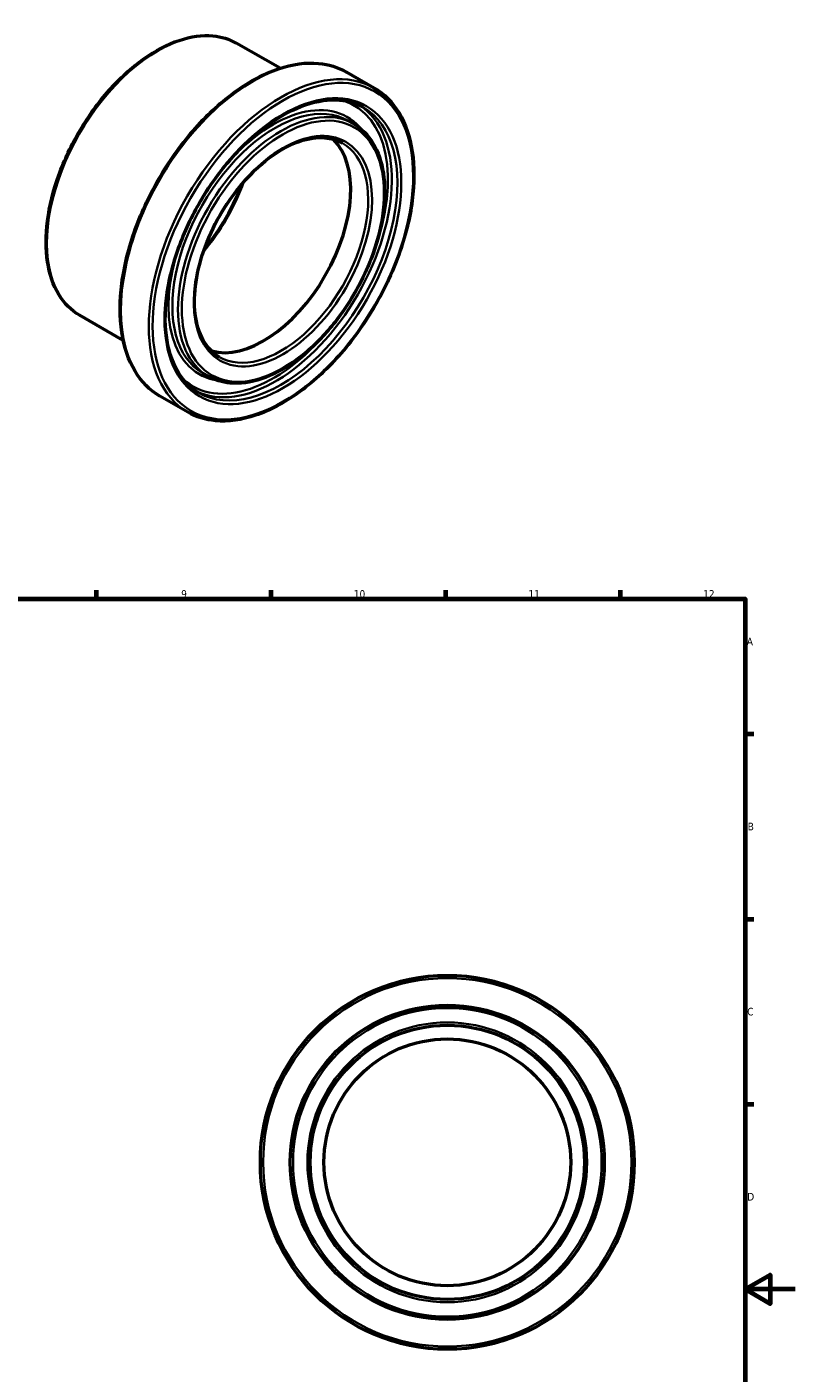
# Model space of a CAD drawing. Header units: millimetres. Extents: x -50 to 886, y -101 to 852.
# Tile 4 of 4: x 533 to 841, y 263 to 803. Entities that reach past the tile are written whole.
import ezdxf

# ---------------------------------------------------------------- set-up
doc = ezdxf.new("R2010")
doc.units = ezdxf.units.MM
for name, color, linetype, lineweight in [('Border (ANSI)', 7, 'Continuous', 70), ('Visible (ANSI)', 7, 'Continuous', 50), ('Visible Narrow (ANSI)', 7, 'Continuous', 35)]:
    doc.layers.add(name, color=color, linetype=linetype, lineweight=lineweight)
doc.styles.add('Note Text (ANSI)', font='tahoma.ttf')

# ---------------------------------------------------------------- blocks, each defined once
blk = doc.blocks.new('Borders Default Border')
at = {"layer": 'Border (ANSI)'}
for p, q in [((560.67, 574), (560.67, 577.45)), ((630.75, 574), (630.75, 577.45)), ((700.83, 574), (700.83, 577.45)), ((770.92, 574), (770.92, 577.45)), ((821, 519.75), (824.45, 519.75)), ((821, 445.5), (824.45, 445.5)), ((821, 371.25), (824.45, 371.25))]:
    blk.add_line(p, q, dxfattribs=at)
at = {"layer": 'Border (ANSI)', "flags": 128}
for points in [[(20, 20), (20, 574), (821, 574), (821, 20), (20, 20)], [(841, 297), (821, 297), (831, 302.77), (831, 291.23), (821, 297)]]:
    blk.add_lwpolyline(points, dxfattribs=at)
at = {"layer": 'Border (ANSI)', "attachment_point": 7, "style": 'Note Text (ANSI)'}
for s, insert, char_height in [('9', (594.7, 574.34), 3.05), ('10', (663.96, 574.34), 3.048), ('11', (734.04, 574.4), 3.048), ('12', (804.13, 574.4), 3.048), ('A', (821.63, 555.35), 3.05), ('B', (821.99, 481.1), 3.05), ('C', (821.8, 406.8), 3.05), ('D', (821.81, 332.6), 3.05)]:
    blk.add_mtext(s, dxfattribs=dict(at, insert=insert, char_height=char_height))

msp = doc.modelspace()

# ---------------------------------------------------------------- linework, layer by layer
at = {"layer": 'Visible (ANSI)'}
for p, q in [((634.3494, 786.7743), (616.8149, 796.8718)), ((672.1593, 778.8485), (660.987, 785.2822)), ((663.8878, 764.4849), (661.6251, 765.7879)), ((571.4714, 677.5848), (553.9368, 687.6823)), ((605.5759, 663.2246), (603.3132, 664.5277)), ((597.3045, 648.861), (586.1322, 655.2947))]:
    msp.add_line(p, q, dxfattribs=at)
for radius in [75, 63, 55, 49.5]:
    msp.add_circle((701.4637, 347.9274), radius, dxfattribs=at)
msp.add_ellipse((627.7315, 717.886), major_axis=(24.7021, 42.8959), ratio=0.57809312, start_param=3.28481095, end_param=6.13996701, dxfattribs=at)
for points, knots in [([(553.9368, 687.6823), (550.5693, 689.6215), (547.7318, 692.4697), (543.3581, 699.7119), (541.8484, 704.1368), (540.3133, 714.1498), (540.3156, 719.7593), (541.8472, 731.5479), (543.3789, 737.7263), (547.8072, 750.0195), (550.7009, 756.1322), (557.557, 767.6844), (561.5175, 773.1222), (570.115, 782.7825), (574.7509, 787.0025), (584.2481, 793.7956), (589.1082, 796.3658), (598.5677, 799.5629), (603.1694, 800.1945), (610.8234, 799.4768), (614.0008, 798.4923), (616.8149, 796.8718)], [3.92505711, 3.92505711, 3.92505711, 3.92505711, 4.23439366, 4.23439366, 4.55092506, 4.55092506, 4.8733485, 4.8733485, 5.19621038, 5.19621038, 5.51857674, 5.51857674, 5.84075537, 5.84075537, 6.16318071, 6.16318071, 6.48609778, 6.48609778, 6.80815497, 6.80815497, 7.06664976, 7.06664976, 7.06664976, 7.06664976]), ([(586.1322, 655.2947), (582.1236, 657.6031), (578.7482, 660.9991), (573.5585, 669.6394), (571.7711, 674.9152), (569.9702, 686.8462), (569.9842, 693.5222), (571.8271, 707.552), (573.6582, 714.9044), (578.9427, 729.5345), (582.3931, 736.8097), (590.5636, 750.5577), (595.2817, 757.0285), (605.5184, 768.5207), (611.0358, 773.5392), (622.3305, 781.6142), (628.1065, 784.6674), (639.3393, 788.4663), (644.7984, 789.2163), (653.8784, 788.3717), (657.6487, 787.2046), (660.987, 785.2822)], [3.92505711, 3.92505711, 3.92505711, 3.92505711, 4.23603869, 4.23603869, 4.55318043, 4.55318043, 4.8752363, 4.8752363, 5.19763548, 5.19763548, 5.51961806, 5.51961806, 5.84144453, 5.84144453, 6.16347893, 6.16347893, 6.4859275, 6.4859275, 6.8076674, 6.8076674, 7.06664976, 7.06664976, 7.06664976, 7.06664976]), ([(672.1593, 778.8485), (676.1679, 776.5401), (679.5433, 773.1442), (684.733, 764.5038), (686.5203, 759.2281), (688.3213, 747.2971), (688.3073, 740.621), (686.4644, 726.5913), (684.6332, 719.2389), (679.3488, 704.6088), (675.8984, 697.3336), (667.7278, 683.5855), (663.0098, 677.1147), (652.773, 665.6226), (647.2557, 660.604), (635.961, 652.5291), (630.185, 649.4758), (618.9521, 645.677), (613.493, 644.9269), (604.4131, 645.7716), (600.6428, 646.9386), (597.3045, 648.861)], [0.78346445, 0.78346445, 0.78346445, 0.78346445, 1.09444603, 1.09444603, 1.41158777, 1.41158777, 1.73364365, 1.73364365, 2.05604282, 2.05604282, 2.3780254, 2.3780254, 2.69985188, 2.69985188, 3.02188628, 3.02188628, 3.34433485, 3.34433485, 3.66607474, 3.66607474, 3.92505711, 3.92505711, 3.92505711, 3.92505711]), ([(601.7583, 656.5953), (598.2265, 658.6291), (595.2746, 661.6819), (590.8833, 669.4977), (589.4147, 674.2143), (588.0919, 684.8135), (588.2135, 690.6723), (590.0241, 702.9856), (591.7116, 709.4373), (596.4922, 722.2842), (599.5863, 728.677), (606.8685, 740.7457), (611.0558, 746.4191), (620.0899, 756.4627), (624.9346, 760.8321), (634.7726, 767.8263), (639.7638, 770.4519), (649.3797, 773.7247), (653.9988, 774.3673), (661.6843, 773.7193), (664.8823, 772.74), (667.7054, 771.1143)], [3.92505711, 3.92505711, 3.92505711, 3.92505711, 4.25612608, 4.25612608, 4.5785766, 4.5785766, 4.89602946, 4.89602946, 5.21337128, 5.21337128, 5.53118501, 5.53118501, 5.84915599, 5.84915599, 6.16688264, 6.16688264, 6.48412653, 6.48412653, 6.80201017, 6.80201017, 7.06664976, 7.06664976, 7.06664976, 7.06664976]), ([(663.8878, 764.4849), (667.011, 762.6864), (669.6434, 760.0471), (673.7059, 753.3377), (675.1097, 749.2373), (676.5435, 739.9556), (676.5457, 734.7529), (675.1327, 723.8186), (673.7151, 718.0878), (669.6134, 706.6855), (666.9319, 701.016), (660.5769, 690.301), (656.9052, 685.257), (648.9326, 676.2952), (644.6328, 672.3796), (635.821, 666.0752), (631.31, 663.6891), (622.5267, 660.7214), (618.2518, 660.135), (611.1414, 660.8044), (608.1901, 661.7193), (605.5759, 663.2246)], [0.78346445, 0.78346445, 0.78346445, 0.78346445, 1.09200409, 1.09200409, 1.40822966, 1.40822966, 1.73082993, 1.73082993, 2.0539189, 2.0539189, 2.37647381, 2.37647381, 2.69882529, 2.69882529, 3.02144236, 3.02144236, 3.34458896, 3.34458896, 3.66679975, 3.66679975, 3.92505711, 3.92505711, 3.92505711, 3.92505711]), ([(610.0298, 670.9589), (607.3834, 672.4829), (605.1742, 674.7793), (601.9105, 680.665), (600.8257, 684.2057), (599.87, 692.1549), (599.9754, 696.5405), (601.3559, 705.7584), (602.6299, 710.5886), (606.2278, 720.2077), (608.553, 724.9949), (614.0197, 734.0305), (617.1607, 738.2771), (623.9306, 745.7904), (627.5578, 749.0567), (634.9129, 754.2804), (638.6391, 756.2387), (645.8055, 758.6804), (649.2404, 759.1593), (654.9563, 758.6863), (657.3352, 757.9593), (659.434, 756.7507)], [3.92505711, 3.92505711, 3.92505711, 3.92505711, 4.2600455, 4.2600455, 4.58310695, 4.58310695, 4.89966678, 4.89966678, 5.2161348, 5.2161348, 5.53323129, 5.53323129, 5.85053303, 5.85053303, 6.16750674, 6.16750674, 6.48383341, 6.48383341, 6.80097729, 6.80097729, 7.06664976, 7.06664976, 7.06664976, 7.06664976]), ([(618.9768, 740.2372), (616.9986, 735.0047), (614.4644, 729.8064), (609.2275, 721.1413), (606.7063, 717.5551), (604.0055, 714.2392)], [2.08031815, 2.08031815, 2.08031815, 2.08031815, 2.390822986, 2.390822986, 2.628203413, 2.628203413, 2.628203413, 2.628203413])]:
    msp.add_open_spline(points, degree=3, knots=knots, dxfattribs=at)
at = {"layer": 'Visible Narrow (ANSI)'}
for radius in [73.9, 61.9, 56.1]:
    msp.add_circle((701.4637, 347.9274), radius, dxfattribs=at)
for centre, major_axis, start_param, end_param in [((585.3758, 742.277), (-31.439, -54.5948), 3.14159265, 6.28318531), ((623.5596, 720.2885), (-37.4274, -64.9938), 3.14159265, 6.28318531), ((634.7319, 713.8548), (37.4274, 64.9938), 0, 3.14159265), ((632.4691, 715.1578), (-29.156, -50.6301), 3.14159265, 6.28318531), ((634.7319, 713.8548), (29.156, 50.6301), 0, 3.14159265), ((631.6913, 715.6057), (29.7049, 51.5834), 6.05340981, 7.53878775), ((631.6913, 715.6057), (32.4246, 56.3063), 4.99307282, 6.41087349), ((632.4691, 715.1578), (-32.9736, -57.2595), 0.03447387, 3.10711878), ((634.7319, 713.8548), (32.9736, 57.2595), 3.14159265, 6.28318531), ((634.7319, 713.8548), (24.7021, 42.8959), 3.14159265, 6.28318531), ((585.3758, 742.277), (27.4468, 47.6621), 4.41237066, 5.0124073), ((631.6913, 715.6057), (-29.7049, -51.5834), 5.02758286, 6.5129608), ((631.6913, 715.6057), (-32.4246, -56.3063), 6.15549712, 7.57329779)]:
    msp.add_ellipse(centre, major_axis=major_axis, ratio=0.57809312, start_param=start_param, end_param=end_param, dxfattribs=at)
for major_axis in [(-36.8785, -64.0405), (-33.5225, -58.2127), (-28.607, -49.6769), (-25.251, -43.8491)]:
    msp.add_ellipse((635.5097, 713.4069), major_axis=major_axis, ratio=0.57809312, dxfattribs=at)

# ---------------------------------------------------------------- block references
msp.add_blockref('Borders Default Border', (0, 0))

doc.saveas('drawing.dxf')
